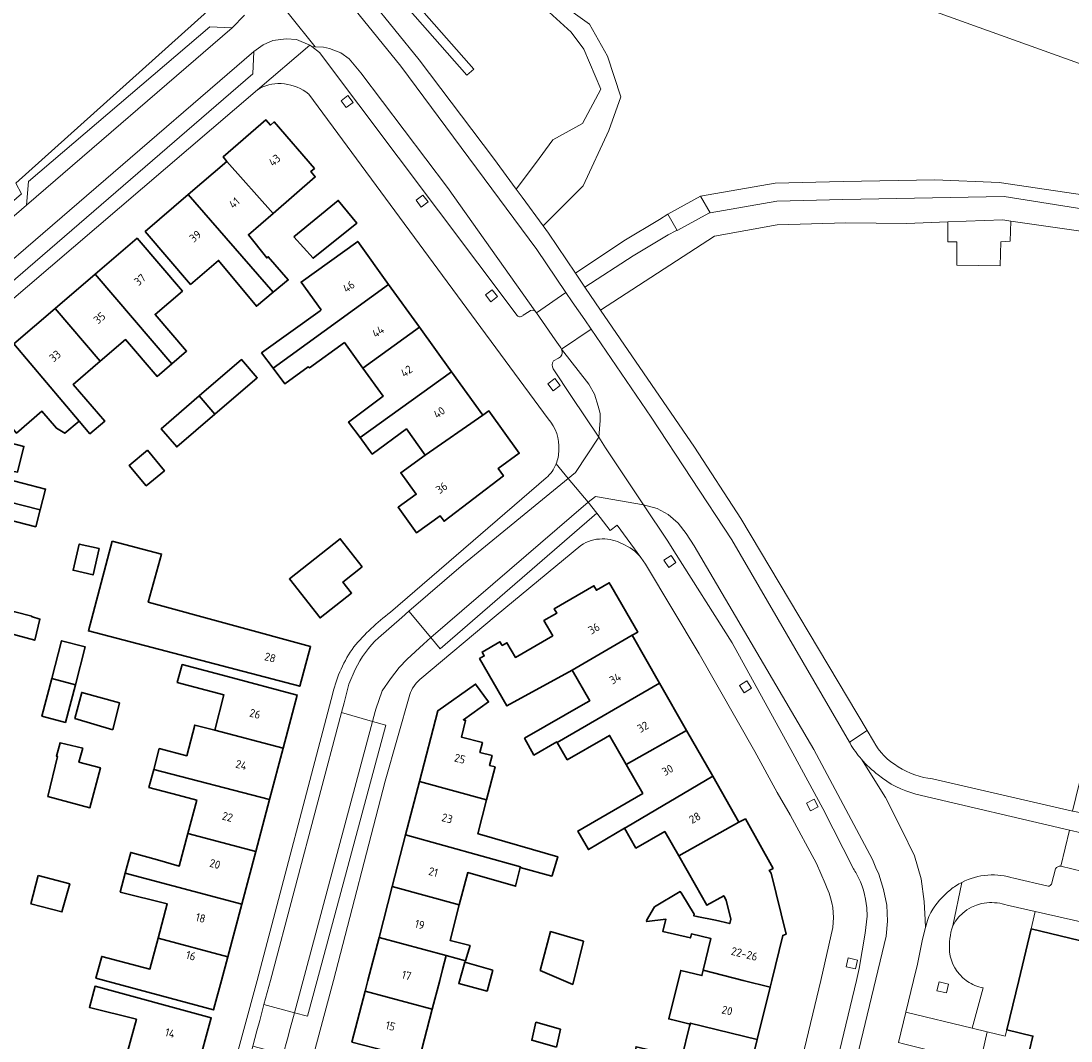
# Model space of a CAD drawing. Extents: x 151587 to 155483, y 462503 to 464608.
# Tile 183 of 236: x 153873 to 153989, y 463493 to 463606. Entities that reach past the tile are written whole.
import ezdxf
from ezdxf.enums import TextEntityAlignment as Align

# ---------------------------------------------------------------- set-up
doc = ezdxf.new("R2010")
doc.units = 0
doc.header["$LTSCALE"] = 0.5
for name, color, linetype, lineweight in [('B-RO-GR-BEPLANTING_CULTUUR_BOSPLANTSOEN-GV', 251, 'CONTINUOUS', 18), ('B-RO-GR-BEPLANTING_CULTUUR_HEESTERS-GV', 251, 'CONTINUOUS', 18), ('B-RO-GR-GROENVOORZIENING-GV', 251, 'CONTINUOUS', 18), ('B-RO-IE-TERREINAFSCHEIDING_KUNSTMATIG_HEKWERK-G', 251, 'IE-TERREINAFSCHEIDING-KUNSTMATIG', 18), ('B-RO-OG-BEBOUWING-GV', 6, 'CONTINUOUS', 35), ('B-RO-OG-BEBOUWING-T18', 1, 'CONTINUOUS', 18), ('B-RO-OG-TERREIN_CULTUURSCHEIDING-GV', 251, 'CONTINUOUS', 18), ('B-RO-VH-VERHARDING_ASFALT-GV', 251, 'CONTINUOUS', 18), ('B-RO-VH-VERHARDING_BETON-GV', 251, 'CONTINUOUS', 18), ('B-RO-VH-VERHARDING_BETONSTRAATSTEEN-GV', 251, 'CONTINUOUS', 18), ('B-RO-VH-VERHARDING_HALFVERHARDING_GRIND-GV', 251, 'CONTINUOUS', 18), ('B-RO-VH-VERHARDING_STRAATBAKSTEEN-GV', 251, 'CONTINUOUS', 18), ('B-RO-VH-VERHARDING_TEGEL-GV', 251, 'CONTINUOUS', 18)]:
    doc.layers.add(name, color=color, linetype=linetype, lineweight=lineweight)
doc.styles.add('NLCS-ISO-M200-T18', font='NLCS-ISO.ttf', dxfattribs={"height": 0.36})
doc.linetypes.add('IE-TERREINAFSCHEIDING-KUNSTMATIG', pattern='A,4,[82,NLCS.SHX,S=0.75,R=90,X=0,Y=0],4,-2', length=10)

msp = doc.modelspace()

# ---------------------------------------------------------------- linework, layer by layer
at = {"layer": 'B-RO-GR-BEPLANTING_CULTUUR_BOSPLANTSOEN-GV', "flags": 128}
for points in [[(154066.263, 463669.548), (154036.199, 463584.948), (154000, 463597.868), (153930.586, 463622.839)], [(153929.091, 463610.656), (153935.852, 463605.797), (153937.824, 463602.275), (153939.325, 463597.773), (153937.965, 463594.034), (153935.148, 463587.907), (153930.713, 463583.472), (153931.292, 463582.682), (153934.28, 463578.253), (153939.632, 463581.823), (153943.57, 463584.204), (153944.526, 463584.782), (153948.138, 463586.771), (153956.371, 463588.204), (153963.904, 463588.396), (153974.059, 463588.575), (153981.164, 463588.266), (153993.621, 463586.422)]]:
    msp.add_lwpolyline(points, dxfattribs=at)
msp.add_lwpolyline([(153944.526, 463584.782), (153943.57, 463584.204), (153939.632, 463581.823), (153934.28, 463578.253), (153935.339, 463576.684), (153940.669, 463580.165), (153944.534, 463582.502), (153945.379, 463582.952), (153945.53, 463582.97)], close=True, dxfattribs=at)
at = {"layer": 'B-RO-GR-BEPLANTING_CULTUUR_HEESTERS-GV', "flags": 128}
for points in [[(153930.976, 463607.481), (153933.814, 463604.934), (153935.197, 463603.042), (153937.089, 463598.603), (153935.051, 463594.819), (153931.776, 463592.999), (153929.884, 463590.379), (153927.735, 463587.54), (153928.376, 463586.664), (153930.713, 463583.472), (153935.148, 463587.907), (153937.965, 463594.034), (153939.325, 463597.773), (153937.824, 463602.275), (153935.852, 463605.797), (153929.091, 463610.656)], [(153979.388, 463499.184), (153978.161, 463494.725), (153979.838, 463494.317), (153981.819, 463493.835), (153982.02, 463494.539), (153983.327, 463500), (153984.692, 463505.703), (153985.152, 463507.625), (153982.058, 463508.328)], [(153977.502, 463500), (153977.658, 463499.889)]]:
    msp.add_lwpolyline(points, dxfattribs=at)
at = {"layer": 'B-RO-GR-BEPLANTING_CULTUUR_HEESTERS-GV'}
for points in [[(153979.8, 463508.591, 0.2501542), (153976.036, 463506.044)], [(153982.058, 463508.328, 0.0961397), (153979.8, 463508.591)], [(153976.036, 463506.044, 0.1019705), (153975.675, 463503.152)], [(153975.675, 463503.152, 0.2058761), (153977.502, 463500)], [(153977.658, 463499.889, 0.1162031), (153979.388, 463499.184)]]:
    msp.add_lwpolyline(points, format="xyb", dxfattribs=at)
at = {"layer": 'B-RO-GR-GROENVOORZIENING-GV', "flags": 128}
for points in [[(153909.114, 463597.911), (153908.35, 463597.329), (153908.932, 463596.566), (153909.695, 463597.147)], [(153917.412, 463586.895), (153916.648, 463586.313), (153917.23, 463585.55), (153917.993, 463586.131)], [(153925.091, 463576.421), (153924.327, 463575.839), (153924.909, 463575.076), (153925.672, 463575.657)], [(153932.003, 463566.581), (153931.239, 463565.999), (153931.821, 463565.236), (153932.584, 463565.817)], [(153945.406, 463546.222), (153944.883, 463547.027), (153944.078, 463546.505), (153944.601, 463545.7)], [(153953.761, 463532.347), (153953.238, 463533.152), (153952.433, 463532.63), (153952.956, 463531.825)], [(153960.279, 463518.763), (153961.13, 463519.208), (153960.685, 463520.058), (153959.834, 463519.613)], [(153964.473, 463502.48), (153964.231, 463501.506), (153965.27, 463501.277), (153965.504, 463502.246)], [(153974.529, 463499.825), (153974.287, 463498.851), (153975.326, 463498.622), (153975.56, 463499.591)]]:
    msp.add_lwpolyline(points, close=True, dxfattribs=at)
at = {"layer": 'B-RO-IE-TERREINAFSCHEIDING_KUNSTMATIG_HEKWERK-G', "flags": 128}
msp.add_lwpolyline([(153927.565, 463634.718), (153930.586, 463622.839), (154000, 463597.868)], dxfattribs=at)
at = {"layer": 'B-RO-OG-BEBOUWING-GV', "flags": 128}
for points in [[(153900.835, 463584.858), (153905.503, 463588.893), (153904.993, 463589.483), (153905.409, 463589.843), (153900.963, 463594.988), (153900.547, 463594.628), (153900.043, 463595.211), (153895.305, 463591.116), (153895.736, 463590.618)], [(153895.736, 463590.618), (153891.449, 463586.939), (153900.856, 463576.145), (153902.508, 463577.512), (153900.298, 463580.073), (153900.133, 463579.941), (153898.109, 463582.502), (153900.835, 463584.858)], [(153891.449, 463586.939), (153886.683, 463582.849), (153891.705, 463576.999), (153894.799, 463579.654), (153898.986, 463574.598), (153900.856, 463576.145)], [(153903.127, 463582.268), (153905.251, 463579.896), (153910.093, 463583.777), (153908.041, 463586.293)], [(153881.14, 463578.129), (153889.625, 463568.226), (153891.264, 463569.63), (153887.786, 463573.694), (153890.795, 463576.269), (153885.795, 463582.112)], [(153900.839, 463567.739), (153913.617, 463577.013), (153910.205, 463581.763), (153903.931, 463577.258), (153906.14, 463574.182), (153906.028, 463574.101), (153899.567, 463569.427)], [(153876.72, 463574.346), (153881.715, 463568.5), (153884.519, 463570.899), (153887.998, 463566.834), (153889.625, 463568.226), (153881.14, 463578.129)], [(153913.617, 463577.013), (153900.839, 463567.739), (153902.134, 463566.021), (153904.729, 463567.885), (153904.864, 463567.777), (153908.733, 463570.563), (153910.77, 463567.731), (153917.032, 463572.258)], [(153876.72, 463574.346), (153872.139, 463570.426), (153879.384, 463561.876), (153880.57, 463560.477), (153882.202, 463561.874), (153878.723, 463565.939), (153881.715, 463568.5)], [(153910.457, 463560.074), (153920.557, 463567.349), (153917.032, 463572.258), (153910.77, 463567.731), (153912.997, 463564.635), (153909.192, 463561.783)], [(153872.139, 463570.426), (153867.44, 463566.405), (153864.069, 463561.466), (153864.044, 463561.371), (153869.286, 463560.111), (153870.821, 463562.454), (153872.44, 463560.562), (153875.258, 463562.972), (153876.863, 463561.096), (153877.799, 463560.532), (153879.384, 463561.876)], [(153894.395, 463562.658), (153899.076, 463566.683), (153897.349, 463568.692), (153892.671, 463564.67)], [(153917.674, 463558.123), (153924.024, 463562.522), (153920.557, 463567.349), (153910.457, 463560.074), (153911.813, 463558.242), (153915.595, 463561.018)], [(153894.395, 463562.658), (153892.671, 463564.67), (153888.453, 463561.043), (153890.18, 463559.034)], [(153924.024, 463562.522), (153917.674, 463558.123), (153914.956, 463556.171), (153916.666, 463553.79), (153914.663, 463552.352), (153916.688, 463549.533), (153919.304, 463551.411), (153919.747, 463550.794), (153926.315, 463555.819), (153925.731, 463556.633), (153928.076, 463558.317), (153924.705, 463563.011)], [(153862.457, 463555.26), (153875.072, 463552.079), (153875.663, 463554.354), (153870.514, 463555.691), (153870.741, 463556.566), (153872.575, 463556.24), (153873.277, 463559.075), (153869.286, 463560.111), (153864.044, 463561.371)], [(153886.933, 463558.652), (153884.92, 463556.977), (153886.796, 463554.723), (153888.809, 463556.398)], [(153875.072, 463552.079), (153862.457, 463555.26), (153861.045, 463549.823), (153868.497, 463547.924), (153869.433, 463551.529), (153874.582, 463550.192)], [(153881.591, 463547.774), (153879.381, 463548.283), (153878.712, 463545.379), (153880.923, 463544.87)], [(153883.029, 463548.612), (153880.406, 463538.674), (153903.79, 463532.546), (153904.989, 463536.947), (153887.023, 463541.84), (153888.506, 463547.167)], [(153910.706, 463545.756), (153908.258, 463548.859), (153902.636, 463544.422), (153906.035, 463540.115), (153909.513, 463542.859), (153908.562, 463544.065)], [(153865.489, 463536.345), (153866.386, 463539.798), (153866.927, 463539.658), (153874.467, 463537.629), (153875.035, 463539.981), (153874.116, 463540.251), (153874.13, 463540.302), (153872.271, 463540.784), (153859.554, 463544.084), (153858.034, 463538.232)], [(153933.914, 463534.337), (153940.56, 463538.183), (153941.184, 463538.544), (153938.209, 463543.685), (153938.029, 463543.997), (153936.611, 463543.176), (153936.333, 463543.657), (153931.933, 463541.111), (153932.211, 463540.631), (153930.8, 463539.814), (153931.775, 463538.13), (153927.65, 463535.743), (153926.712, 463537.364), (153926.18, 463537.056), (153925.939, 463537.474), (153923.954, 463536.326), (153924.196, 463535.908), (153923.674, 463535.606), (153926.702, 463530.373)], [(153943.599, 463532.869), (153940.56, 463538.183), (153933.914, 463534.337), (153935.865, 463530.935), (153935.388, 463530.662), (153928.658, 463526.798), (153929.684, 463524.933), (153932.225, 463526.392), (153932.261, 463526.332)], [(153876.348, 463533.404), (153878.96, 463532.72), (153880.052, 463536.891), (153877.44, 463537.574)], [(153901.953, 463525.707), (153903.512, 463531.573), (153895.795, 463533.615), (153890.778, 463534.942), (153890.241, 463532.97), (153895.4, 463531.588), (153894.385, 463527.671)], [(153878.96, 463532.72), (153876.348, 463533.404), (153875.256, 463529.234), (153877.868, 463528.55)], [(153917.028, 463522.021), (153924.451, 463519.971), (153925.401, 463523.629), (153924.79, 463523.785), (153925.07, 463524.881), (153923.714, 463525.228), (153923.993, 463526.319), (153921.663, 463526.914), (153922.135, 463528.763), (153921.892, 463528.84), (153924.681, 463530.808), (153923.239, 463532.782), (153919.053, 463529.841)], [(153939.912, 463523.876), (153946.575, 463527.663), (153943.599, 463532.869), (153932.261, 463526.332), (153933.387, 463524.419), (153937.604, 463526.851), (153938.057, 463527.111)], [(153883.095, 463527.731), (153883.826, 463530.704), (153879.664, 463531.867), (153878.906, 463528.961)], [(153887.634, 463523.337), (153900.437, 463520.002), (153901.953, 463525.707), (153894.385, 463527.671), (153892.167, 463528.246), (153891.286, 463524.853), (153888.241, 463525.643)], [(153949.475, 463522.591), (153946.575, 463527.663), (153939.912, 463523.876), (153941.742, 463520.684), (153934.548, 463516.513), (153935.714, 463514.465), (153939.723, 463516.832), (153939.928, 463516.953)], [(153875.907, 463520.364), (153880.569, 463519.107), (153881.732, 463523.512), (153879.353, 463524.161), (153879.786, 463525.701), (153877.273, 463526.296), (153876.867, 463524.81), (153876.975, 463524.783)], [(153900.437, 463520.002), (153887.634, 463523.337), (153887.104, 463521.324), (153890.334, 463520.487), (153892.385, 463519.955), (153891.402, 463516.249), (153898.914, 463514.269)], [(153931.696, 463511.614), (153932.325, 463513.683), (153923.676, 463516.171), (153923.478, 463516.223), (153924.451, 463519.971), (153917.028, 463522.021), (153915.492, 463516.089), (153928.209, 463512.577), (153928.189, 463512.495), (153931.676, 463511.548)], [(153952.377, 463517.517), (153949.475, 463522.591), (153939.928, 463516.953), (153939.723, 463516.832), (153940.983, 463514.635), (153944.164, 463516.459), (153945.708, 463513.765)], [(153952.377, 463517.517), (153945.708, 463513.765), (153947.57, 463510.518), (153948.83, 463508.32), (153950.696, 463509.359), (153950.961, 463508.884), (153951.474, 463506.776), (153951.366, 463506.291), (153949.772, 463506.662), (153947.717, 463507.074), (153947.391, 463507.139), (153947.427, 463507.32), (153946.042, 463509.588), (153945.88, 463509.831), (153943.042, 463508.129), (153942.149, 463506.642), (153942.18, 463506.504), (153944.273, 463506.792), (153943.949, 463505.422), (153947.014, 463504.696), (153947.122, 463505.15), (153949.275, 463504.624), (153948.419, 463501.118), (153952.84, 463500), (153955.819, 463499.247), (153956.003, 463500), (153957.22, 463504.984), (153957.582, 463505.126), (153955.934, 463511.856), (153955.711, 463512.154), (153956.147, 463512.397), (153953.097, 463517.862)], [(153897.363, 463508.435), (153898.914, 463514.269), (153891.402, 463516.249), (153890.445, 463512.64), (153888.034, 463513.324), (153885.082, 463514.161), (153884.471, 463511.849)], [(153914.013, 463510.373), (153921.434, 463508.35), (153922.365, 463511.936), (153927.671, 463510.41), (153928.189, 463512.495), (153928.209, 463512.577), (153915.492, 463516.089)], [(153874.856, 463511.6), (153874.045, 463508.465), (153877.477, 463507.573), (153878.343, 463510.681)], [(153888.118, 463504.67), (153895.816, 463502.613), (153897.363, 463508.435), (153884.471, 463511.849), (153883.919, 463509.764), (153889.127, 463508.476)], [(153914.013, 463510.373), (153912.559, 463504.757), (153919.978, 463502.736), (153922.131, 463502.15), (153922.627, 463503.849), (153920.415, 463504.423), (153921.434, 463508.35)], [(153935.186, 463504.337), (153931.537, 463505.391), (153930.401, 463501.094), (153933.989, 463499.555)], [(153895.816, 463502.613), (153888.118, 463504.67), (153887.21, 463501.247), (153881.878, 463502.661), (153881.233, 463500.24), (153894.257, 463496.742), (153894.401, 463497.286), (153895.122, 463500)], [(153912.559, 463504.757), (153911.327, 463500), (153911.02, 463498.816), (153918.438, 463496.81), (153919.266, 463500), (153919.583, 463501.219), (153919.978, 463502.736)], [(153925.14, 463501.145), (153922.047, 463502.017), (153921.383, 463499.66), (153924.518, 463498.821)], [(153946.965, 463495.158), (153946.991, 463495.267), (153954.408, 463493.467), (153955.819, 463499.247), (153952.84, 463500), (153948.419, 463501.118), (153948.275, 463500.53), (153945.93, 463501.105), (153944.615, 463495.74), (153944.896, 463495.67)], [(153884.728, 463492.097), (153892.404, 463490.014), (153893.992, 463495.853), (153881.139, 463499.348), (153880.512, 463497.011), (153885.71, 463495.709)], [(153918.438, 463496.81), (153911.02, 463498.816), (153909.549, 463493.151), (153916.991, 463491.234)], [(153932.182, 463492.627), (153932.62, 463494.591), (153929.918, 463495.375), (153929.458, 463493.375)], [(153940.541, 463490.691), (153945.578, 463489.475), (153952.997, 463487.684), (153954.408, 463493.467), (153946.991, 463495.267), (153946.965, 463495.158), (153946.911, 463494.938), (153946.065, 463491.472), (153940.995, 463492.649)]]:
    msp.add_lwpolyline(points, close=True, dxfattribs=at)
msp.add_lwpolyline([(153995.389, 463503.123), (153984.692, 463505.703), (153983.327, 463500), (153982.02, 463494.539), (153984.905, 463493.843), (153984.086, 463490.438), (153981.442, 463491.074), (153965.198, 463423.507), (153963.438, 463423.93), (153962.236, 463418.932), (153962.397, 463418.893), (153969.562, 463417.159), (153970.696, 463421.833), (153976.281, 463420.471), (153977.741, 463426.547), (153992.596, 463488.378)], dxfattribs=at)
at = {"layer": 'B-RO-OG-TERREIN_CULTUURSCHEIDING-GV', "flags": 128}
for points in [[(153887.162, 463640.052), (153922.288, 463600.149), (153923.039, 463600.809), (153887.913, 463640.713)], [(153887.162, 463640.052), (153887.913, 463640.713), (153923.039, 463600.809), (153922.288, 463600.149)], [(153949.178, 463584.943), (153956.57, 463586.205), (153963.864, 463586.391), (153981.725, 463586.725), (153994.708, 463584.673), (154003.18, 463581.1), (154004.55, 463580.72), (154005.16, 463582.8), (153993.621, 463586.422), (153981.164, 463588.266), (153974.059, 463588.575), (153963.904, 463588.396), (153956.371, 463588.204), (153948.138, 463586.771)]]:
    msp.add_lwpolyline(points, close=True, dxfattribs=at)
for points in [[(153908.911, 463611.855), (153917.015, 463601.861), (153925.225, 463590.965), (153927.735, 463587.54), (153929.884, 463590.379), (153931.776, 463592.999), (153935.051, 463594.819), (153937.089, 463598.603), (153935.197, 463603.042), (153933.814, 463604.934), (153930.976, 463607.481)], [(154004.048, 463579.23), (154000, 463580.458), (153993.539, 463582.418), (153982.451, 463584.011), (153982.396, 463581.788), (153981.332, 463581.735), (153981.279, 463579.076), (153976.493, 463579.129), (153976.493, 463581.735), (153975.483, 463581.735), (153975.483, 463583.917), (153970.917, 463583.752), (153964.192, 463583.828), (153956.6, 463583.586), (153949.681, 463582.355), (153937.047, 463574.154), (153947.453, 463558.987), (153952.602, 463551.102), (153966.563, 463527.653), (153967.265, 463526.472)], [(153973.794, 463522.29), (153989.28, 463518.735), (153994.253, 463539.12), (154003.995, 463579.013), (154004.048, 463579.23)]]:
    msp.add_lwpolyline(points, dxfattribs=at)
at = {"layer": 'B-RO-OG-TERREIN_CULTUURSCHEIDING-GV'}
for points in [[(153967.265, 463526.472, 0.1437829), (153970, 463523.643)], [(153970, 463523.643, 0.1188024), (153973.794, 463522.29)]]:
    msp.add_lwpolyline(points, format="xyb", dxfattribs=at)
at = {"layer": 'B-RO-VH-VERHARDING_ASFALT-GV', "flags": 128}
for points in [[(153902.647, 463606.831), (153905.473, 463603.302), (153906.411, 463603.249), (153907.064, 463603.111), (153908.322, 463602.622), (153909.238, 463601.973), (153910.553, 463600.435), (153920.131, 463587.724), (153929.821, 463574.043), (153929.832, 463574.033), (153929.974, 463573.86), (153933.24, 463576.119), (153930.004, 463580.871), (153914.983, 463601.14), (153907.341, 463610.592)], [(153929.821, 463574.043), (153920.131, 463587.724), (153910.553, 463600.435), (153909.238, 463601.973), (153908.322, 463602.622), (153907.064, 463603.111), (153906.411, 463603.249), (153905.473, 463603.302), (153905.119, 463603.324), (153905.984, 463602.668), (153927.836, 463573.573)], [(153928.521, 463573.598), (153929.179, 463574.009)], [(153936.01, 463572.052), (153932.736, 463569.857), (153935.767, 463565.973), (153936.389, 463564.871), (153936.798, 463563.551), (153937.007, 463562.72), (153937.029, 463561.933), (153936.856, 463560.088), (153937.624, 463558.929), (153939.613, 463555.927), (153941.807, 463552.617), (153943.327, 463552.217), (153944.549, 463551.564), (153945.651, 463550.577), (153946.544, 463549.435), (153947.433, 463548.093), (153960.669, 463525.542), (153967.136, 463513.382), (153967.536, 463512.466), (153967.851, 463511.755), (153968.367, 463510.062), (153968.722, 463508.315), (153968.82, 463506.546), (153968.66, 463504.893), (153968.238, 463503.057), (153967.536, 463500.124), (153949.562, 463425.497)], [(153964.672, 463526.233), (153964.59, 463526.374), (153951.593, 463548.762), (153942.646, 463562.308), (153936.01, 463572.052)], [(153931.835, 463567.684), (153933.863, 463564.606), (153936.856, 463560.088), (153937.029, 463561.933), (153937.007, 463562.72), (153936.798, 463563.551), (153936.389, 463564.871), (153935.767, 463565.973), (153932.736, 463569.857)], [(153932.412, 463568.861), (153931.872, 463568.546)], [(153941.807, 463552.617), (153944.503, 463548.58), (153945.168, 463547.542), (153951.625, 463537.337), (153958.353, 463525.154), (153961.643, 463519.018), (153965.042, 463512.36)], [(153949.562, 463425.497), (153967.536, 463500.124), (153968.238, 463503.057), (153968.66, 463504.893), (153968.82, 463506.546), (153968.722, 463508.315), (153968.367, 463510.062), (153967.851, 463511.755), (153967.536, 463512.466), (153967.136, 463513.382), (153960.669, 463525.542), (153947.433, 463548.093), (153946.544, 463549.435), (153945.651, 463550.577), (153944.549, 463551.564), (153943.327, 463552.217), (153941.807, 463552.617)], [(153965.917, 463524.484), (153968.576, 463520.222), (153970.349, 463516.72), (153971.784, 463513.782), (153972.531, 463511.248), (153972.882, 463508.72), (153972.989, 463506.684), (153973.033, 463505.843), (153973.252, 463506.616)], [(153970.012, 463493.12), (153970.834, 463496.475), (153971.698, 463500), (153972.136, 463501.783), (153972.672, 463504.567), (153973.033, 463505.843), (153972.989, 463506.684), (153972.882, 463508.72), (153972.531, 463511.248), (153971.784, 463513.782), (153970.349, 463516.72), (153968.576, 463520.222), (153965.917, 463524.484)], [(153987.986, 463512.638), (153988.945, 463516.631), (153971.959, 463520.615)], [(153986.967, 463510.653), (153987.401, 463512.346)], [(153982.806, 463511.296), (153986.578, 463510.434)], [(153966.507, 463508.012), (153966.551, 463507.12), (153966.344, 463505.213), (153965.691, 463501.308), (153965.377, 463500), (153960.704, 463480.513)]]:
    msp.add_lwpolyline(points, dxfattribs=at)
at = {"layer": 'B-RO-VH-VERHARDING_ASFALT-GV'}
for points in [[(153929.179, 463574.009, -0.3925775), (153929.821, 463574.043)], [(153927.836, 463573.573, 0.4569119), (153928.521, 463573.598)], [(153932.768, 463569.223, -0.2534876), (153932.412, 463568.861)], [(153932.736, 463569.857, -0.1798303), (153932.768, 463569.223)], [(153931.872, 463568.546, 0.3236671), (153931.835, 463567.684)], [(153965.917, 463524.484, -0.0474334), (153964.672, 463526.233)], [(153967.787, 463522.745, -0.0562446), (153965.917, 463524.484)], [(153971.959, 463520.615, -0.116859), (153967.787, 463522.745)], [(153965.042, 463512.36, -0.0191863), (153965.377, 463511.8)], [(153987.401, 463512.346, -0.2975375), (153987.986, 463512.638)], [(153965.377, 463511.8, -0.1082143), (153966.507, 463508.012)], [(153977.041, 463510.849, -0.0981329), (153979.894, 463511.655)], [(153979.894, 463511.655, -0.0937643), (153982.806, 463511.296)], [(153973.595, 463507.517, -0.0852309), (153975.769, 463510.035)], [(153975.769, 463510.035, -0.0499733), (153977.041, 463510.849)], [(153986.578, 463510.434, 0.3059182), (153986.967, 463510.653)], [(153973.252, 463506.616, -0.0545118), (153973.595, 463507.517)]]:
    msp.add_lwpolyline(points, format="xyb", dxfattribs=at)
at = {"layer": 'B-RO-VH-VERHARDING_BETON-GV', "flags": 128}
msp.add_lwpolyline([(153903.209, 463496.426), (153899.825, 463497.315), (153899.354, 463495.579), (153899.044, 463494.437), (153898.583, 463492.733), (153901.957, 463491.824), (153902.426, 463493.548), (153902.736, 463494.688)], close=True, dxfattribs=at)
at = {"layer": 'B-RO-VH-VERHARDING_BETONSTRAATSTEEN-GV', "flags": 128}
for points in [[(153896.296, 463605.4), (153893.831, 463605.523), (153873.782, 463588.409), (153873.557, 463585.773)], [(153865.012, 463571.325), (153898.594, 463600.298), (153898.691, 463602.773), (153863.793, 463572.666)], [(153935.696, 463552.923), (153918.289, 463537.94), (153919.316, 463536.685), (153936.641, 463551.706)], [(153903.209, 463496.426), (153904.648, 463496.048), (153905.71, 463500), (153913.3, 463528.25), (153911.841, 463528.653)], [(153992.758, 463511.503), (153993.789, 463515.503), (153992.643, 463515.77), (153990.219, 463516.334), (153988.945, 463516.631), (153987.986, 463512.638), (153989.202, 463512.349), (153991.629, 463511.771)], [(153970.593, 463492.967), (153975.892, 463491.654), (153977.446, 463491.269), (153979.047, 463490.872), (153979.838, 463494.317), (153978.161, 463494.725), (153970.834, 463496.475), (153970.012, 463493.12)]]:
    msp.add_lwpolyline(points, close=True, dxfattribs=at)
for points in [[(153932.736, 463569.857), (153936.01, 463572.052), (153935.309, 463573.081), (153933.94, 463575.091), (153933.24, 463576.119), (153929.974, 463573.86), (153930.648, 463572.89), (153932.037, 463570.892), (153932.597, 463570.087)], [(153909.901, 463534.402), (153909.233, 463532.771), (153908.695, 463530.726), (153908.406, 463529.626), (153911.841, 463528.653), (153912.128, 463529.733), (153912.202, 463530.012), (153912.896, 463532.028), (153913.813, 463533.379), (153914.796, 463534.635), (153915.667, 463535.559), (153917.484, 463537.218), (153918.289, 463537.94), (153915.857, 463540.838), (153915.069, 463540.156), (153912.486, 463537.92)]]:
    msp.add_lwpolyline(points, dxfattribs=at)
at = {"layer": 'B-RO-VH-VERHARDING_BETONSTRAATSTEEN-GV'}
for points in [[(153932.597, 463570.087, -0.0733859), (153932.736, 463569.857)], [(153912.486, 463537.92, 0.0850318), (153909.901, 463534.402)]]:
    msp.add_lwpolyline(points, format="xyb", dxfattribs=at)
at = {"layer": 'B-RO-VH-VERHARDING_HALFVERHARDING_GRIND-GV', "flags": 128}
msp.add_lwpolyline([(153994.708, 463584.673), (153981.725, 463586.725), (153963.864, 463586.391), (153956.57, 463586.205), (153949.178, 463584.943), (153949.057, 463584.878), (153945.629, 463583.024), (153945.53, 463582.97), (153945.379, 463582.952), (153944.534, 463582.502), (153940.669, 463580.165), (153935.339, 463576.684), (153937.047, 463574.154), (153949.681, 463582.355), (153956.6, 463583.586), (153964.192, 463583.828), (153970.917, 463583.752), (153975.483, 463583.917), (153981.577, 463584.137), (153982.451, 463584.011), (153993.539, 463582.418)], dxfattribs=at)
at = {"layer": 'B-RO-VH-VERHARDING_STRAATBAKSTEEN-GV', "flags": 128}
for points in [[(153861.497, 463575.36), (153863.793, 463572.666), (153898.691, 463602.773), (153899.72, 463603.526), (153900.822, 463603.988), (153902.291, 463604.197), (153903.419, 463604.094), (153904.895, 463603.493), (153905.119, 463603.324), (153905.473, 463603.302), (153902.647, 463606.831), (153899.82, 463610.36), (153897.002, 463613.875), (153897.908, 463612.434)], [(153897.69, 463606.781), (153896.296, 463605.4), (153873.557, 463585.773), (153861.497, 463575.36)]]:
    msp.add_lwpolyline(points, dxfattribs=at)
for points in [[(153935.696, 463552.923), (153933.49, 463555.548), (153921.884, 463546.054), (153915.857, 463540.838), (153918.289, 463537.94)], [(153899.825, 463497.315), (153903.209, 463496.426), (153911.841, 463528.653), (153908.406, 463529.626), (153900.553, 463500)]]:
    msp.add_lwpolyline(points, close=True, dxfattribs=at)
at = {"layer": 'B-RO-VH-VERHARDING_TEGEL-GV', "flags": 128}
for points in [[(153898.294, 463611.36), (153895.059, 463608.587), (153895.017, 463608.559), (153872.38, 463588.2), (153873.016, 463587.035), (153861.051, 463576.697), (153857.958, 463574.023), (153858.201, 463574.03), (153859.482, 463574.158), (153859.997, 463574.294), (153860.582, 463574.635), (153861.436, 463575.307), (153861.497, 463575.36), (153873.557, 463585.773)], [(153907.341, 463610.592), (153914.983, 463601.14), (153930.004, 463580.871), (153933.24, 463576.119), (153933.94, 463575.091), (153935.309, 463573.081), (153936.01, 463572.052), (153942.646, 463562.308), (153951.593, 463548.762), (153964.59, 463526.374), (153966.563, 463527.653), (153952.602, 463551.102), (153947.453, 463558.987), (153937.047, 463574.154), (153935.339, 463576.684), (153934.28, 463578.253), (153931.292, 463582.682), (153930.713, 463583.472), (153928.376, 463586.664), (153927.735, 463587.54), (153925.225, 463590.965), (153917.015, 463601.861), (153908.911, 463611.855)], [(153873.557, 463585.773), (153873.782, 463588.409), (153893.831, 463605.523), (153896.296, 463605.4), (153897.69, 463606.781)], [(153865.993, 463570.249), (153899.093, 463598.531), (153899.097, 463598.535), (153904.895, 463603.493), (153903.419, 463604.094), (153902.291, 463604.197), (153900.822, 463603.988), (153899.72, 463603.526), (153898.691, 463602.773), (153898.594, 463600.298), (153865.012, 463571.325)], [(153927.836, 463573.573), (153905.984, 463602.668), (153905.119, 463603.324), (153904.895, 463603.493), (153899.097, 463598.535)], [(153904.474, 463598.296), (153904.801, 463598.071), (153931.256, 463562.128)], [(153929.179, 463574.009), (153928.521, 463573.598)], [(153932.597, 463570.087), (153932.037, 463570.892), (153930.648, 463572.89), (153929.974, 463573.86), (153929.832, 463574.033), (153929.821, 463574.043)], [(153931.872, 463568.546), (153932.412, 463568.861)], [(153932.156, 463557.161), (153932.149, 463557.141), (153933.49, 463555.548), (153934.275, 463556.19), (153936.856, 463560.088), (153933.863, 463564.606), (153931.835, 463567.684)], [(153912.486, 463537.92), (153915.069, 463540.156), (153915.857, 463540.838), (153921.884, 463546.054), (153933.49, 463555.548), (153932.149, 463557.141)], [(153931.057, 463555.588), (153913.815, 463540.735)], [(153965.042, 463512.36), (153961.643, 463519.018), (153958.353, 463525.154), (153951.625, 463537.337), (153945.168, 463547.542), (153944.503, 463548.58), (153941.807, 463552.617), (153936.507, 463553.545), (153935.696, 463552.923), (153936.641, 463551.706), (153938.127, 463549.795), (153938.9, 463550.386), (153941.531, 463546.782), (153942.039, 463546.068), (153947.976, 463536.123), (153954.129, 463525.341), (153956.619, 463520.781), (153958.036, 463518.329), (153960.938, 463512.925), (153961.899, 463510.723), (153962.136, 463510.18)], [(153941.531, 463546.782), (153938.9, 463550.386), (153938.127, 463549.795), (153936.641, 463551.706), (153919.316, 463536.685), (153918.289, 463537.94), (153917.484, 463537.218), (153915.667, 463535.559), (153914.796, 463534.635), (153913.813, 463533.379), (153912.896, 463532.028), (153912.202, 463530.012), (153912.128, 463529.733), (153911.841, 463528.653), (153913.3, 463528.25), (153905.71, 463500), (153904.648, 463496.048), (153903.209, 463496.426), (153902.736, 463494.688), (153902.426, 463493.548), (153901.957, 463491.824)], [(153917.087, 463533.276), (153925.498, 463540.377), (153934.896, 463548.125)], [(153899.825, 463497.315), (153900.553, 463500), (153908.406, 463529.626), (153908.695, 463530.726), (153909.233, 463532.771), (153909.901, 463534.402)], [(153907.442, 463531.774), (153899.087, 463500), (153894.556, 463483.309), (153889.388, 463464.544), (153883.499, 463442.556), (153884.834, 463442.189), (153885.684, 463444.905), (153886.685, 463448.778), (153889.195, 463457.951), (153889.624, 463459.536), (153889.946, 463460.726), (153898.583, 463492.733), (153899.044, 463494.437), (153899.354, 463495.579), (153899.825, 463497.315)], [(153902.38, 463480.888), (153907.503, 463500), (153913.224, 463522.036), (153915.946, 463531.619)], [(153967.265, 463526.472), (153966.563, 463527.653), (153964.59, 463526.374), (153964.672, 463526.233)], [(154082.904, 463496.64), (154074.978, 463498.24), (154068.972, 463499.697), (154067.785, 463499.985), (154067.701, 463500), (154034.971, 463507.938), (154000, 463516.252), (153989.539, 463518.676), (153989.28, 463518.735), (153973.794, 463522.29)], [(153971.959, 463520.615), (153988.945, 463516.631), (153990.219, 463516.334), (153992.643, 463515.77), (153993.789, 463515.503), (154000, 463514.059), (154023.549, 463508.543), (154044.859, 463503.302), (154058.51, 463500), (154063.505, 463498.796), (154064.719, 463498.503), (154067.079, 463497.934), (154068.402, 463497.615), (154079.107, 463495.013)], [(153987.401, 463512.346), (153986.967, 463510.653)], [(153992.987, 463511.448), (153992.758, 463511.503), (153991.629, 463511.771), (153989.202, 463512.349), (153987.986, 463512.638)], [(153986.578, 463510.434), (153982.806, 463511.296)], [(153976.036, 463506.044), (153977.041, 463510.849)], [(153977.041, 463510.849), (153976.036, 463506.044)], [(153947.218, 463425.352), (153947.381, 463426.017), (153960.704, 463480.513), (153965.377, 463500), (153965.691, 463501.308), (153966.344, 463505.213), (153966.551, 463507.12), (153966.507, 463508.012)], [(153982.058, 463508.328), (153985.152, 463507.625)], [(153985.152, 463507.625), (153995.913, 463505.181), (153997.704, 463504.775), (154000, 463504.253), (154010.942, 463501.721), (154017.822, 463500), (154041.024, 463494.518), (154043.425, 463493.951), (154045.355, 463493.489), (154052.969, 463491.657), (154054.956, 463491.18), (154061.528, 463489.6), (154065.909, 463488.564), (154074.269, 463486.626), (154075.639, 463486.339), (154078.58, 463485.727), (154082.148, 463485.161)], [(153973.252, 463506.616), (153973.033, 463505.843), (153972.672, 463504.567), (153972.136, 463501.783), (153971.698, 463500), (153970.834, 463496.475), (153978.161, 463494.725)], [(153962.757, 463505.834), (153961.438, 463500), (153950.408, 463454.059), (153946.069, 463436.224), (153947.183, 463434.526), (153944.457, 463423.256), (153943.46, 463422.688), (153945.479, 463422.065)], [(153977.658, 463499.889), (153977.502, 463500)], [(153978.161, 463494.725), (153979.388, 463499.184)]]:
    msp.add_lwpolyline(points, dxfattribs=at)
at = {"layer": 'B-RO-VH-VERHARDING_TEGEL-GV'}
for points in [[(153899.097, 463598.535, -0.1563497), (153901.719, 463599.227)], [(153901.719, 463599.227, -0.1389729), (153904.474, 463598.296)], [(153929.821, 463574.043, 0.3925775), (153929.179, 463574.009)], [(153928.521, 463573.598, -0.4569119), (153927.836, 463573.573)], [(153932.412, 463568.861, 0.2534876), (153932.768, 463569.223)], [(153932.736, 463569.857, 0.0733859), (153932.597, 463570.087)], [(153932.768, 463569.223, 0.1798303), (153932.736, 463569.857)], [(153931.835, 463567.684, -0.3236671), (153931.872, 463568.546)], [(153931.256, 463562.128, -0.2067069), (153932.449, 463558.67)], [(153932.449, 463558.67, -0.0933925), (153932.156, 463557.161)], [(153932.149, 463557.141, -0.1160356), (153931.057, 463555.588)], [(153934.896, 463548.125, -0.1502777), (153937.25, 463548.849)], [(153937.25, 463548.849, -0.1353009), (153939.475, 463548.296)], [(153939.475, 463548.296, -0.132227), (153941.531, 463546.782)], [(153913.815, 463540.735, 0.0558463), (153909.772, 463536.9)], [(153909.901, 463534.402, -0.0850318), (153912.486, 463537.92)], [(153909.772, 463536.9, 0.0987124), (153907.442, 463531.774)], [(153915.946, 463531.619, -0.1479406), (153917.087, 463533.276)], [(153964.672, 463526.233, 0.0474334), (153965.917, 463524.484)], [(153970, 463523.643, -0.1437829), (153967.265, 463526.472)], [(153965.917, 463524.484, 0.0562446), (153967.787, 463522.745)], [(153967.787, 463522.745, 0.116859), (153971.959, 463520.615)], [(153973.794, 463522.29, -0.1188024), (153970, 463523.643)], [(153965.377, 463511.8, 0.0191863), (153965.042, 463512.36)], [(153987.986, 463512.638, 0.2975375), (153987.401, 463512.346)], [(153966.507, 463508.012, 0.1082143), (153965.377, 463511.8)], [(153979.894, 463511.655, 0.0981329), (153977.041, 463510.849)], [(153982.806, 463511.296, 0.0937643), (153979.894, 463511.655)], [(153962.136, 463510.18, -0.138292), (153962.757, 463505.834)], [(153975.769, 463510.035, 0.0852309), (153973.595, 463507.517)], [(153977.041, 463510.849, 0.0499733), (153975.769, 463510.035)], [(153986.967, 463510.653, -0.3059182), (153986.578, 463510.434)], [(153973.595, 463507.517, 0.0545118), (153973.252, 463506.616)], [(153976.036, 463506.044, -0.2501542), (153979.8, 463508.591)], [(153979.8, 463508.591, -0.0961397), (153982.058, 463508.328)], [(153975.675, 463503.152, -0.1019705), (153976.036, 463506.044)], [(153977.502, 463500, -0.2058761), (153975.675, 463503.152)], [(153979.388, 463499.184, -0.1162031), (153977.658, 463499.889)]]:
    msp.add_lwpolyline(points, format="xyb", dxfattribs=at)
at = {"layer": 'B-RO-VH-VERHARDING_TEGEL-GV', "flags": 128}
for points in [[(153909.114, 463597.911), (153909.695, 463597.147), (153908.932, 463596.566), (153908.35, 463597.329)], [(153917.412, 463586.895), (153917.993, 463586.131), (153917.23, 463585.55), (153916.648, 463586.313)], [(153945.53, 463582.97), (153945.629, 463583.024), (153949.057, 463584.878), (153949.178, 463584.943), (153948.138, 463586.771), (153944.526, 463584.782)], [(153975.483, 463583.917), (153975.483, 463581.735), (153976.493, 463581.735), (153976.493, 463579.129), (153981.279, 463579.076), (153981.332, 463581.735), (153982.396, 463581.788), (153982.451, 463584.011), (153981.577, 463584.137)], [(153925.091, 463576.421), (153925.672, 463575.657), (153924.909, 463575.076), (153924.327, 463575.839)], [(153932.003, 463566.581), (153932.584, 463565.817), (153931.821, 463565.236), (153931.239, 463565.999)], [(153933.49, 463555.548), (153935.696, 463552.923), (153936.507, 463553.545), (153941.807, 463552.617), (153939.613, 463555.927), (153937.624, 463558.929), (153936.856, 463560.088), (153934.275, 463556.19)], [(153945.406, 463546.222), (153944.601, 463545.7), (153944.078, 463546.505), (153944.883, 463547.027)], [(153953.761, 463532.347), (153952.956, 463531.825), (153952.433, 463532.63), (153953.238, 463533.152)], [(153960.279, 463518.763), (153959.834, 463519.613), (153960.685, 463520.058), (153961.13, 463519.208)], [(153964.473, 463502.48), (153965.504, 463502.246), (153965.27, 463501.277), (153964.231, 463501.506)], [(153974.529, 463499.825), (153975.56, 463499.591), (153975.326, 463498.622), (153974.287, 463498.851)]]:
    msp.add_lwpolyline(points, close=True, dxfattribs=at)

# ---------------------------------------------------------------- texts
at = {"layer": 'B-RO-OG-BEBOUWING-T18', "style": 'NLCS-ISO-M200-T18'}
for s, rotation, p in [('43', 40.8, (153900.995, 463590.747)), ('41', 40.6, (153896.538, 463586.036)), ('39', 40.6, (153892.224, 463582.333)), ('37', 40.5, (153886.107, 463577.522)), ('46', 35.7, (153909.2, 463576.779)), ('35', 40.5, (153881.631, 463573.285)), ('44', 35.7, (153912.446, 463571.786)), ('33', 40.5, (153876.712, 463569.075)), ('42', 35.7, (153915.589, 463567.41)), ('40', 35.7, (153919.212, 463562.838)), ('36', 35.7, (153919.481, 463554.496)), ('36', 30.1, (153936.337, 463538.934)), ('28', 344.8, (153900.511, 463535.727)), ('34', 29.7, (153938.685, 463533.405)), ('26', 345.2, (153898.841, 463529.495)), ('32', 29.7, (153941.749, 463528.045)), ('25', 345.5, (153921.502, 463524.529)), ('24', 345.1, (153897.319, 463523.843)), ('30', 29.7, (153944.479, 463523.271)), ('22', 345.1, (153895.793, 463518.1)), ('23', 345.5, (153920.101, 463517.933)), ('28', 29.7, (153947.499, 463517.989)), ('20', 345.1, (153894.406, 463512.882)), ('21', 345.5, (153918.565, 463511.999)), ('18', 345.1, (153892.819, 463506.909)), ('19', 345.5, (153917.061, 463506.185)), ('16', 345.2, (153891.742, 463502.731)), ('22-26', 346.3, (153952.98, 463502.934)), ('17', 345.5, (153915.603, 463500.556)), ('20', 346.3, (153951.071, 463496.665)), ('14', 344.8, (153889.439, 463494.176)), ('15', 345.5, (153913.824, 463494.954))]:
    msp.add_text(s, height=0.9, rotation=rotation, dxfattribs=at).set_placement(p, align=Align.MIDDLE)

doc.saveas('drawing.dxf')
